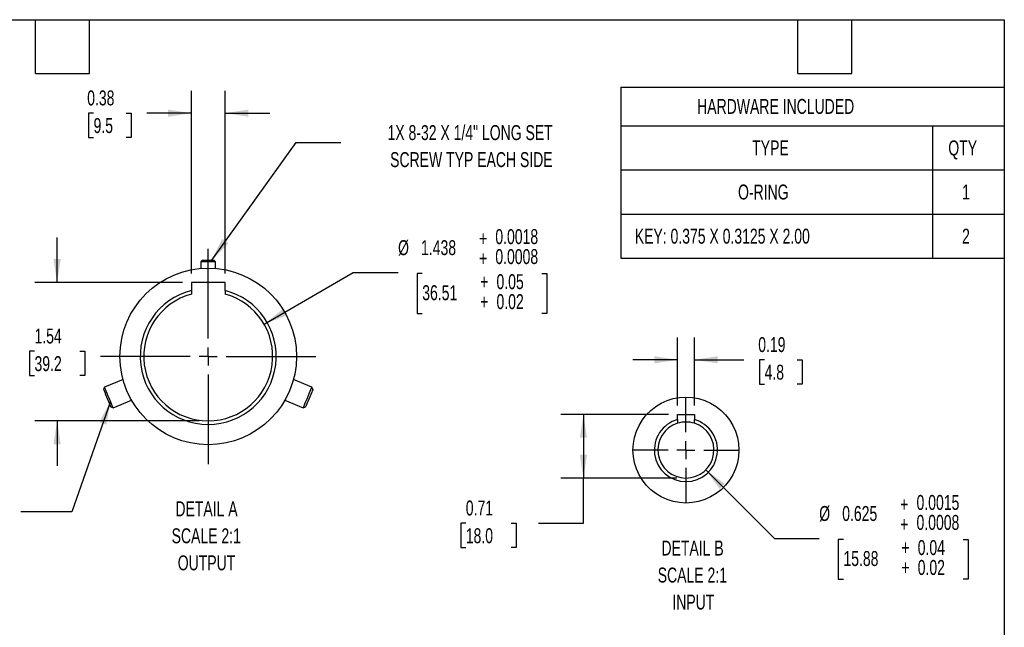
# Model space of a CAD drawing. Header units: inches. Extents: x 1 to 43, y 1 to 33.
# Tile 10 of 10: x 21 to 43, y 19.5 to 33. Entities that reach past the tile are written whole.
import ezdxf

# ---------------------------------------------------------------- set-up
doc = ezdxf.new("R2010")
doc.units = ezdxf.units.IN
doc.header["$LTSCALE"] = 4
doc.header["$MEASUREMENT"] = 0
doc.linetypes.add('CENTERX2', pattern=[0.8, 0.5, -0.1, 0.1, -0.1])
doc.layers.add('CENTER', color=40, linetype='CENTERX2')
doc.layers.add('DIMENSIONS', color=140, linetype='Continuous', lineweight=25)
doc.layers.add('TEXT', color=140, linetype='Continuous', lineweight=25)
doc.styles.add('SLDTEXTSTYLE0', font='TXT', dxfattribs={"width": 0.7})
doc.dimstyles.new('SLDDIMSTYLE12', dxfattribs={"dimtxt": 0.339844, "dimasz": 0.52, "dimexe": 0, "dimexo": 0.0625, "dimgap": 0.084961, "dimtad": 0, "dimtih": 1, "dimtoh": 1, "dimdec": 3, "dimlfac": 0.5, "dimrnd": 1e-09, "dimzin": 12, "dimdsep": 46, "dimtxsty": 'SLDTEXTSTYLE0', "dimsah": 1, "dimcen": 0, "dimadec": 0, "dimazin": 3, "dimtol": 1, "dimtp": 0.0018, "dimtm": -0.0008, "dimtfac": 1, "dimtdec": 4, "dimtofl": 0, "dimtmove": 0, "dimatfit": 3, "dimfxl": 0, "dimfrac": 2, "dimtolj": 1, "dimarcsym": 0})
doc.dimstyles.new('SLDDIMSTYLE13', dxfattribs={"dimtxt": 0.339844, "dimasz": 0.52, "dimexe": 0, "dimexo": 0.0625, "dimgap": 0.084961, "dimtad": 0, "dimtih": 1, "dimtoh": 1, "dimlfac": 0.5, "dimrnd": 1e-09, "dimdsep": 46, "dimtxsty": 'SLDTEXTSTYLE0', "dimsah": 1, "dimcen": 0.09, "dimadec": 0, "dimazin": 2, "dimtfac": 1, "dimtmove": 0, "dimatfit": 0, "dimfxl": 0, "dimfrac": 2, "dimtolj": 1, "dimtzin": 12, "dimarcsym": 0})
doc.dimstyles.new('SLDDIMSTYLE14', dxfattribs={"dimtxt": 0.339844, "dimasz": 0.52, "dimexe": 0, "dimexo": 0.0625, "dimgap": 0.084961, "dimtad": 0, "dimtih": 1, "dimtoh": 1, "dimlfac": 0.5, "dimrnd": 1e-09, "dimzin": 12, "dimdsep": 46, "dimtxsty": 'SLDTEXTSTYLE0', "dimsah": 1, "dimcen": 0.09, "dimadec": 0, "dimazin": 3, "dimtfac": 1, "dimtmove": 0, "dimatfit": 0, "dimfxl": 0, "dimfrac": 2, "dimtolj": 1, "dimtzin": 12, "dimarcsym": 0})
doc.dimstyles.new('SLDDIMSTYLE15', dxfattribs={"dimtxt": 0.339844, "dimasz": 0.52, "dimexe": 0, "dimexo": 0.0625, "dimgap": 0.084961, "dimtad": 0, "dimtih": 1, "dimtoh": 1, "dimdec": 3, "dimlfac": 0.5, "dimrnd": 1e-09, "dimdsep": 46, "dimtxsty": 'SLDTEXTSTYLE0', "dimsah": 1, "dimcen": 0, "dimadec": 0, "dimazin": 2, "dimtol": 1, "dimtp": 0.0015, "dimtm": -0.0008, "dimtfac": 1, "dimtdec": 4, "dimtofl": 0, "dimtmove": 0, "dimatfit": 3, "dimfxl": 0, "dimfrac": 2, "dimtolj": 1, "dimarcsym": 0})
doc.dimstyles.new('SLDDIMSTYLE16', dxfattribs={"dimtxt": 0.339844, "dimasz": 0.52, "dimexe": 0, "dimexo": 0.0625, "dimgap": 0.084961, "dimtad": 0, "dimtih": 1, "dimtoh": 1, "dimlfac": 0.5, "dimrnd": 1e-09, "dimdsep": 46, "dimtxsty": 'SLDTEXTSTYLE0', "dimsah": 1, "dimcen": 0.09, "dimadec": 0, "dimazin": 2, "dimtfac": 1, "dimtofl": 0, "dimtmove": 0, "dimatfit": 3, "dimfxl": 0, "dimfrac": 2, "dimtolj": 1, "dimtzin": 12, "dimarcsym": 0})
doc.dimstyles.new('SLDDIMSTYLE5', dxfattribs={"dimtxt": 0.18, "dimasz": 0.52, "dimexe": 0, "dimexo": 0.0625, "dimgap": 0, "dimtad": 0, "dimtih": 1, "dimtoh": 1, "dimdec": 0, "dimrnd": 1e-09, "dimzin": 0, "dimdsep": 46, "dimtxsty": 'Standard', "dimsah": 1, "dimcen": 0.09, "dimadec": 0, "dimazin": 0, "dimtfac": 0.52, "dimtdec": 0, "dimtofl": 0, "dimtmove": 0, "dimatfit": 3, "dimfxl": 0, "dimfrac": 2, "dimtolj": 1, "dimtzin": 0, "dimarcsym": 0})

# ---------------------------------------------------------------- blocks, each defined once
blk = doc.blocks.new('SW_TABLEANNOTATION_0')
at = {"layer": 'TEXT', "color": 0}
for p, q in [((0, 0), (0, -0.866)), ((0, 0), (6.948, 0)), ((6.948, 0), (8.547, 0)), ((8.547, 0), (8.547, -0.866)), ((0, -0.866), (0, -1.849)), ((0, -0.866), (6.948, -0.866)), ((6.948, -0.866), (6.948, -1.849)), ((6.948, -0.866), (8.547, -0.866)), ((8.547, -0.866), (8.547, -1.849)), ((0, -1.849), (0, -2.833)), ((0, -1.849), (6.948, -1.849)), ((6.948, -1.849), (6.948, -2.833)), ((6.948, -1.849), (8.547, -1.849)), ((8.547, -1.849), (8.547, -2.833)), ((0, -2.833), (0, -3.816)), ((0, -2.833), (6.948, -2.833)), ((6.948, -2.833), (6.948, -3.816)), ((6.948, -2.833), (8.547, -2.833)), ((8.547, -2.833), (8.547, -3.816)), ((0, -3.816), (6.948, -3.816)), ((6.948, -3.816), (8.547, -3.816))]:
    blk.add_line(p, q, dxfattribs=at)
at = {"layer": 'TEXT', "color": 0, "attachment_point": 1, "style": 'SLDTEXTSTYLE0'}
for s, insert, char_height in [('HARDWARE INCLUDED', (1.699, -0.266), 0.33333), ('TYPE', (2.926, -1.191), 0.3333), ('QTY', (7.299, -1.191), 0.3333), ('O-RING', (2.611, -2.174), 0.3333), ('1', (7.606, -2.174), 0.333), ('KEY: 0.375 X 0.3125 X 2.00', (0.308, -3.158), 0.33333), ('2', (7.606, -3.158), 0.333)]:
    blk.add_mtext(s, dxfattribs=dict(at, insert=insert, char_height=char_height))
blk = doc.blocks.new('_D_22')
at = {"layer": 'DIMENSIONS'}
for p, q in [((26.495, 26.214), (28.483, 27.362)), ((28.483, 27.362), (29.483, 27.362)), ((30.022, 27.342), (29.908, 27.342)), ((29.908, 27.342), (29.908, 26.453)), ((32.688, 27.342), (32.802, 27.342)), ((32.802, 27.342), (32.802, 26.453)), ((29.908, 26.453), (30.022, 26.453)), ((32.802, 26.453), (32.688, 26.453))]:
    blk.add_line(p, q, dxfattribs=at)
blk.add_solid([(26.495, 26.214), (26.986, 26.405), (26.906, 26.544)], dxfattribs=at)
at = {"layer": 'DIMENSIONS', "attachment_point": 1, "style": 'SLDTEXTSTYLE0'}
for s, insert, char_height in [('0.0018', (31.652, 28.332), 0.3333), ('%%c', (29.483, 28.086), 0.3333), ('+', (31.289, 28.293), 0.333), ('1.438', (29.996, 28.086), 0.3333), ('0.0008', (31.652, 27.887), 0.3333), ('+', (31.289, 27.848), 0.333), ('+', (31.315, 27.328), 0.333), ('0.05', (31.678, 27.328), 0.3333), ('36.51', (30.022, 27.082), 0.3333), ('+', (31.315, 26.883), 0.333), ('0.02', (31.678, 26.883), 0.3333)]:
    blk.add_mtext(s, dxfattribs=dict(at, insert=insert, char_height=char_height))
blk = doc.blocks.new('_D_23')
at = {"layer": 'DIMENSIONS'}
for p, q in [((24.876, 27.343), (24.876, 31.417)), ((25.626, 27.343), (25.626, 31.417)), ((22.694, 30.917), (22.579, 30.917)), ((22.579, 30.917), (22.579, 30.377)), ((23.421, 30.917), (23.535, 30.917)), ((23.535, 30.917), (23.535, 30.377)), ((24.876, 30.917), (23.881, 30.917)), ((25.626, 30.917), (26.626, 30.917)), ((22.579, 30.377), (22.694, 30.377)), ((23.535, 30.377), (23.421, 30.377))]:
    blk.add_line(p, q, dxfattribs=at)
for points in [[(24.876, 30.917), (24.356, 30.997), (24.356, 30.837)], [(25.626, 30.917), (26.146, 30.837), (26.146, 30.997)]]:
    blk.add_solid(points, dxfattribs=at)
at = {"layer": 'DIMENSIONS', "char_height": 0.3333, "attachment_point": 1, "style": 'SLDTEXTSTYLE0'}
for s, insert in [('0.38', (22.552, 31.423)), ('9.5', (22.694, 30.807))]:
    blk.add_mtext(s, dxfattribs=dict(at, insert=insert))
blk = doc.blocks.new('_D_24')
at = {"layer": 'DIMENSIONS'}
for p, q in [((21.881, 27.143), (21.881, 28.143)), ((24.676, 27.143), (21.381, 27.143)), ((21.377, 25.612), (21.262, 25.612)), ((21.262, 25.612), (21.262, 25.072)), ((22.386, 25.612), (22.501, 25.612)), ((22.501, 25.612), (22.501, 25.072)), ((21.262, 25.072), (21.377, 25.072)), ((22.501, 25.072), (22.386, 25.072)), ((25.051, 24.058), (21.381, 24.058)), ((21.881, 24.058), (21.881, 23.058))]:
    blk.add_line(p, q, dxfattribs=at)
for points in [[(21.881, 27.143), (21.961, 27.663), (21.801, 27.663)], [(21.881, 24.058), (21.801, 23.538), (21.961, 23.538)]]:
    blk.add_solid(points, dxfattribs=at)
at = {"layer": 'DIMENSIONS', "char_height": 0.3333, "attachment_point": 1, "style": 'SLDTEXTSTYLE0'}
for s, insert in [('1.54', (21.377, 26.117)), ('39.2', (21.377, 25.501))]:
    blk.add_mtext(s, dxfattribs=dict(at, insert=insert))
blk = doc.blocks.new('SW_NOTE_0_9')
at = {"layer": 'TEXT', "color": 0, "char_height": 0.3333, "attachment_point": 2, "style": 'SLDTEXTSTYLE0'}
for s, insert in [('DETAIL A', (1.01, 0.43)), ('SCALE 2:1', (1.004, -0.172)), ('OUTPUT', (1.01, -0.774))]:
    blk.add_mtext(s, dxfattribs=dict(at, insert=insert))
blk = doc.blocks.new('SW_NOTE_0_11')
at = {"layer": 'TEXT', "color": 0, "char_height": 0.33333, "attachment_point": 2, "style": 'SLDTEXTSTYLE0'}
for s, insert in [('1X 8-32 X 1/4" LONG SET', (2.882, 0.388)), ('SCREW TYP EACH SIDE', (2.91, -0.214))]:
    blk.add_mtext(s, dxfattribs=dict(at, insert=insert))
blk = doc.blocks.new('SW_CENTERMARKSYMBOL_16')
at = {"layer": 'CENTER', "color": 0}
for p, q in [((0, 0.4), (0, 2.674)), ((-0.4, 0), (-2.674, 0)), ((0, 0), (-0.2, 0)), ((0, 0), (0, 0.2)), ((0, 0), (0, -0.2)), ((0, 0), (0.2, 0)), ((0.4, 0), (2.674, 0)), ((0, -0.4), (0, -2.674))]:
    blk.add_line(p, q, dxfattribs=at)
blk = doc.blocks.new('_D_25')
at = {"layer": 'DIMENSIONS'}
for p, q in [((35.714, 24.401), (35.714, 25.92)), ((36.089, 24.401), (36.089, 25.92)), ((35.714, 25.42), (34.714, 25.42)), ((36.089, 25.42), (37.195, 25.42)), ((37.655, 25.42), (37.541, 25.42)), ((37.541, 25.42), (37.541, 24.88)), ((38.382, 25.42), (38.496, 25.42)), ((38.496, 25.42), (38.496, 24.88)), ((37.541, 24.88), (37.655, 24.88)), ((38.496, 24.88), (38.382, 24.88))]:
    blk.add_line(p, q, dxfattribs=at)
for points in [[(35.714, 25.42), (35.194, 25.5), (35.194, 25.34)], [(36.089, 25.42), (36.609, 25.34), (36.609, 25.5)]]:
    blk.add_solid(points, dxfattribs=at)
at = {"layer": 'DIMENSIONS', "char_height": 0.3333, "attachment_point": 1, "style": 'SLDTEXTSTYLE0'}
for s, insert in [('0.19', (37.514, 25.926)), ('4.8', (37.655, 25.31))]:
    blk.add_mtext(s, dxfattribs=dict(at, insert=insert))
blk = doc.blocks.new('_D_26')
at = {"layer": 'DIMENSIONS'}
for p, q in [((36.344, 22.966), (37.873, 21.437)), ((37.873, 21.437), (38.873, 21.437)), ((39.413, 21.417), (39.298, 21.417)), ((39.298, 21.417), (39.298, 20.528)), ((42.079, 21.417), (42.193, 21.417)), ((42.193, 21.417), (42.193, 20.528)), ((39.298, 20.528), (39.413, 20.528)), ((42.193, 20.528), (42.079, 20.528))]:
    blk.add_line(p, q, dxfattribs=at)
blk.add_solid([(36.344, 22.966), (36.655, 22.542), (36.768, 22.655)], dxfattribs=at)
at = {"layer": 'DIMENSIONS', "attachment_point": 1, "style": 'SLDTEXTSTYLE0'}
for s, insert, char_height in [('0.0015', (41.043, 22.407), 0.3333), ('%%c', (38.873, 22.161), 0.3333), ('+', (40.679, 22.367), 0.333), ('0.625', (39.386, 22.161), 0.3333), ('0.0008', (41.043, 21.962), 0.3333), ('+', (40.679, 21.923), 0.333), ('+', (40.705, 21.402), 0.333), ('0.04', (41.069, 21.402), 0.3333), ('15.88', (39.413, 21.157), 0.3333), ('+', (40.705, 20.958), 0.333), ('0.02', (41.069, 20.958), 0.3333)]:
    blk.add_mtext(s, dxfattribs=dict(at, insert=insert, char_height=char_height))
blk = doc.blocks.new('_D_27')
at = {"layer": 'DIMENSIONS'}
for p, q in [((35.514, 24.201), (33.115, 24.201)), ((33.615, 24.201), (33.615, 22.783)), ((35.702, 22.783), (33.115, 22.783)), ((33.615, 21.777), (33.615, 22.783)), ((30.993, 21.777), (30.879, 21.777)), ((30.879, 21.777), (30.879, 21.237)), ((32.003, 21.777), (32.117, 21.777)), ((32.117, 21.777), (32.117, 21.237)), ((32.615, 21.777), (33.615, 21.777)), ((30.879, 21.237), (30.993, 21.237)), ((32.117, 21.237), (32.003, 21.237))]:
    blk.add_line(p, q, dxfattribs=at)
for points in [[(33.615, 24.201), (33.535, 23.681), (33.695, 23.681)], [(33.615, 22.783), (33.695, 23.303), (33.535, 23.303)]]:
    blk.add_solid(points, dxfattribs=at)
at = {"layer": 'DIMENSIONS', "char_height": 0.3333, "attachment_point": 1, "style": 'SLDTEXTSTYLE0'}
for s, insert in [('0.71', (30.993, 22.283)), ('18.0', (30.993, 21.666))]:
    blk.add_mtext(s, dxfattribs=dict(at, insert=insert))
blk = doc.blocks.new('SW_NOTE_0_12')
at = {"layer": 'TEXT', "color": 0, "char_height": 0.3333, "attachment_point": 2, "style": 'SLDTEXTSTYLE0'}
for s, insert in [('DETAIL B', (1.01, 0.43)), ('SCALE 2:1', (1.005, -0.172)), ('INPUT', (1.027, -0.774))]:
    blk.add_mtext(s, dxfattribs=dict(at, insert=insert))
blk = doc.blocks.new('SW_CENTERMARKSYMBOL_17')
at = {"layer": 'CENTER', "color": 0}
for p, q in [((0, 0.4), (0, 1.181)), ((-0.4, 0), (-1.181, 0)), ((0, 0), (-0.2, 0)), ((0, 0), (0, 0.2)), ((0, 0), (0, -0.2)), ((0, 0), (0.2, 0)), ((0.4, 0), (1.181, 0)), ((0, -0.4), (0, -1.181))]:
    blk.add_line(p, q, dxfattribs=at)

msp = doc.modelspace()

# ---------------------------------------------------------------- linework, layer by layer
for p, q in [((25.1265035, 27.6433048), (25.0865035, 27.6033048)), ((25.0865035, 27.6033048), (25.0865035, 27.4573975)), ((25.4145035, 27.6033048), (25.0865035, 27.6033048)), ((25.1265035, 27.6433048), (25.3745035, 27.6433048)), ((25.4145035, 27.6033048), (25.3745035, 27.6433048)), ((25.4145035, 27.4573975), (25.4145035, 27.6033048)), ((25.6255035, 27.1433048), (24.8755035, 27.1433048)), ((24.8755035, 27.1433048), (24.8755035, 26.9648726)), ((25.6255035, 26.9648726), (25.6255035, 27.1433048)), ((24.8755035, 26.9648726), (24.8755035, 26.8834623)), ((25.6255035, 26.9648726), (25.6255035, 26.8834623)), ((22.9398314, 24.8092234), (22.9181837, 24.7569608)), ((23.3508984, 24.979493), (22.9398314, 24.8092234)), ((27.5611755, 24.8092234), (27.1501086, 24.979493)), ((27.5828234, 24.7569608), (27.5611755, 24.8092234)), ((23.0789106, 24.3689314), (23.1311732, 24.3472836)), ((23.1311732, 24.3472836), (23.5422402, 24.5175532)), ((26.9587669, 24.5175532), (27.3698338, 24.3472836)), ((27.3698338, 24.3472836), (27.4220963, 24.3689314)), ((35.7143381, 24.2011941), (36.0893381, 24.2011941)), ((35.7143381, 24.0867872), (35.7143381, 24.2011941)), ((36.0893381, 24.2011941), (36.0893381, 24.0867872)), ((35.7143381, 24.0867872), (35.7143381, 24.004699)), ((36.0893381, 24.004699), (36.0893381, 24.0867872))]:
    msp.add_line(p, q)
at = {"flags": 128}
for points in [[(23.1311732, 24.3472836), (23.1303548, 24.3492598), (23.1238907, 24.3648652), (23.111403, 24.3950128), (23.0937431, 24.437648), (23.0721138, 24.4898652), (23.0479898, 24.5481058), (23.0230148, 24.6084013), (22.9988907, 24.6666419), (22.9772615, 24.718859), (22.9596015, 24.7614943), (22.9471139, 24.7916418), (22.9406498, 24.8072476), (22.9398314, 24.8092234)], [(27.3698338, 24.3472836), (27.3706523, 24.3492598), (27.3771163, 24.3648652), (27.3896038, 24.3950128), (27.4072639, 24.437648), (27.428893, 24.4898652), (27.4530171, 24.5481058), (27.4779922, 24.6084013), (27.5021163, 24.6666419), (27.5237454, 24.718859), (27.5414055, 24.7614943), (27.553893, 24.7916418), (27.5603571, 24.8072476), (27.5611755, 24.8092234)], [(22.9181837, 24.7569608), (22.9206799, 24.7509344), (22.9294334, 24.7298017), (22.9437861, 24.6951512), (22.962575, 24.6497904), (22.9842782, 24.597394), (23.0071377, 24.542207), (23.0293008, 24.4887001), (23.0489727, 24.4412079), (23.0645594, 24.4035786), (23.0747981, 24.37886), (23.0788595, 24.3690552), (23.0789106, 24.3689314)], [(27.5828234, 24.7569608), (27.5803271, 24.7509344), (27.5715736, 24.7298017), (27.5572209, 24.6951512), (27.538432, 24.6497904), (27.5167286, 24.597394), (27.4938694, 24.542207), (27.471706, 24.4887001), (27.4520342, 24.4412079), (27.4364475, 24.4035786), (27.4262088, 24.37886), (27.4221475, 24.3690552), (27.4220963, 24.3689314)], [(37.0743289, 23.5506464), (37.0829404, 23.4082812), (37.0743289, 23.2659151), (37.0486199, 23.1256248), (37.0061881, 22.9894562), (36.9476525, 22.8593954), (36.8738663, 22.7373381), (36.7859057, 22.6250647), (36.685054, 22.524213), (36.5727808, 22.4362525), (36.4507238, 22.3624665), (36.3206628, 22.3039308), (36.1844945, 22.261499), (36.0442044, 22.2357899), (35.9018382, 22.2271783), (35.7594721, 22.2357899), (35.6191819, 22.261499), (35.4830134, 22.3039308), (35.3529526, 22.3624664), (35.2308956, 22.4362524), (35.1186225, 22.5242127), (35.0177702, 22.6250651), (34.9298099, 22.737338), (34.856024, 22.8593948), (34.7974882, 22.9894558), (34.7550565, 23.125624), (34.7293473, 23.2659139), (34.7207357, 23.4082812), (34.7293473, 23.5506464), (34.7550563, 23.6909364), (34.7974882, 23.8271053), (34.8560235, 23.9571657), (34.92981, 24.0792234), (35.0177702, 24.1914963), (35.1186227, 24.2923489), (35.2308955, 24.3803089), (35.3529525, 24.4540948), (35.4830133, 24.5126306), (35.6191818, 24.5550622), (35.7594719, 24.5807714), (35.9018381, 24.589383), (36.0442042, 24.5807714), (36.1844944, 24.5550622), (36.3206626, 24.5126306), (36.4507237, 24.4540948), (36.5727807, 24.3803089), (36.6850538, 24.2923484), (36.7859056, 24.1914966), (36.8738664, 24.0792231), (36.947652, 23.9571669), (37.006188, 23.8271053), (37.0486196, 23.6909376), (37.0743288, 23.5506472)]]:
    msp.add_lwpolyline(points, dxfattribs=at)
msp.add_circle((25.2505034, 25.495737), 1.968504)
for centre, radius, start, end in [((25.2505035, 25.4957371), 1.5162402, 104.31911433, 75.68088567), ((25.2505035, 25.495737), 1.4375001, 105.12166334, 74.87833666), ((35.9018381, 23.4082807), 0.703937, 105.44772398, 74.55227602), ((35.9018381, 23.4082806), 0.6251968, 107.45193063, 72.54806937), ((35.9018381, 23.4082812), 0.6251963, 72.54805385, 107.45194615)]:
    msp.add_arc(centre, radius, start, end)
at = {"layer": 'TEXT'}
for p, q in [((1, 33), (43, 33)), ((21.4, 31.8), (21.4, 33)), ((22.6, 31.8), (22.6, 33)), ((38.4, 31.8), (38.4, 33)), ((39.6, 31.8), (39.6, 33)), ((43, 33), (43, 1)), ((21.4, 31.8), (22.6, 31.8)), ((38.4, 31.8), (39.6, 31.8))]:
    msp.add_line(p, q, dxfattribs=at)

# ---------------------------------------------------------------- block references
at = {"layer": 'CENTER'}
for name, p in [('SW_CENTERMARKSYMBOL_16', (25.2505035, 25.495737)), ('SW_CENTERMARKSYMBOL_17', (35.9018381, 23.4082807))]:
    msp.add_blockref(name, p, dxfattribs=at)
at = {"layer": 'TEXT'}
for name, p in [('SW_TABLEANNOTATION_0', (34.4527048, 31.4998276)), ('SW_NOTE_0_11', (28.2079048, 30.2620448)), ('SW_NOTE_0_9', (24.2023554, 21.835275)), ('SW_NOTE_0_12', (35.0395243, 20.9609663))]:
    msp.add_blockref(name, p, dxfattribs=at)

# ---------------------------------------------------------------- dimensions: what is measured, and where the dimension line sits
at = {"layer": 'DIMENSIONS'}
dim = msp.add_linear_dim(base=(25.6255034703, 30.9170146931), p1=(24.8755034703, 27.1433048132), p2=(25.6255034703, 27.1433048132), dimstyle='SLDDIMSTYLE13', dxfattribs=at)
dim.commit()
dim.dimension.update_dxf_attribs({"geometry": '_D_23', "text_midpoint": (23.0570888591, 30.9170146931), "dimtype": 160})
for p1, p2, dimstyle, picture, middle in [((24.00559195, 24.77698709), (26.49541499, 26.21448709), 'SLDDIMSTYLE12', '_D_22', (31.35521422, 27.36197058)), ((35.4597571, 23.8503616), (36.343919, 22.9661997), 'SLDDIMSTYLE15', '_D_26', (40.7456015, 21.4368168))]:
    dim = msp.add_diameter_dim_2p(p1=p1, p2=p2, dimstyle=dimstyle, dxfattribs=at)
    dim.commit()
    dim.dimension.update_dxf_attribs({"geometry": picture, "text_midpoint": middle, "dimtype": 163})
for base, p1, p2, angle, dimstyle, picture, middle in [((21.8814604, 24.0582371), (24.8755035, 27.1433048), (25.2505035, 24.0582371), 90, 'SLDDIMSTYLE14', '_D_24', (21.8814604, 25.6116423)), ((35.7143381, 25.4201813), (36.0893381, 24.2011941), (35.7143381, 24.2011941), 0, 'SLDDIMSTYLE13', '_D_25', (38.0187012, 25.4201813)), ((33.6151982, 22.7830838), (35.7143381, 24.2011941), (35.9018381, 22.7830838), 90, 'SLDDIMSTYLE16', '_D_27', (33.6151982, 21.7769067))]:
    dim = msp.add_linear_dim(base=base, p1=p1, p2=p2, angle=angle, dimstyle=dimstyle, dxfattribs=at)
    dim.commit()
    dim.dimension.update_dxf_attribs({"geometry": picture, "text_midpoint": middle, "dimtype": 160})

# ---------------------------------------------------------------- leaders
at = {"layer": 'TEXT'}
for points in [[(25.3286285, 27.6433048), (27.2079048, 30.2620448), (28.2079048, 30.2620448)], [(23.0710507, 24.4924322), (22.2099211, 22.0348055), (21.0694888, 22.0348055)]]:
    msp.add_leader(points, dimstyle='SLDDIMSTYLE5', dxfattribs=at)

doc.saveas('drawing.dxf')
